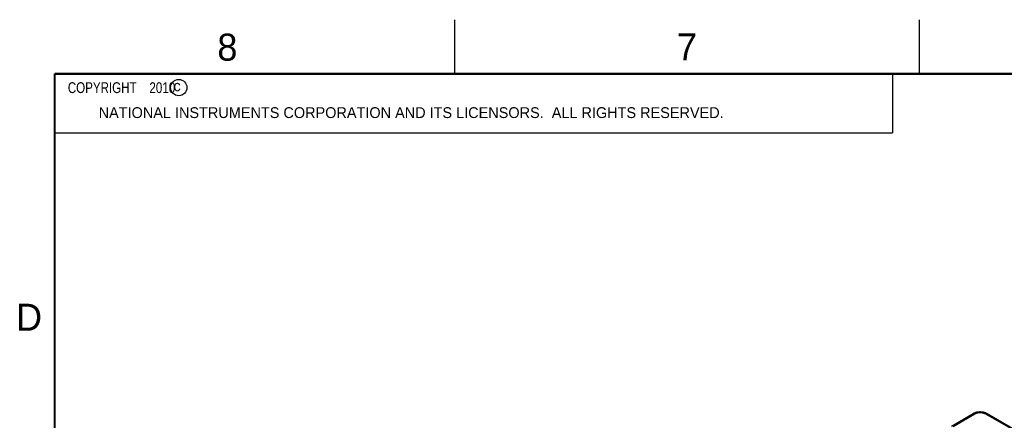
# Model space of a CAD drawing. Header units: inches. Extents: x 0 to 34, y 0 to 22.
# Tile 23 of 83: x 0.2 to 9.3, y 18.3 to 22. Entities that reach past the tile are written whole.
import ezdxf

# ---------------------------------------------------------------- set-up
doc = ezdxf.new("R2010")
doc.units = ezdxf.units.IN
doc.header["$LTSCALE"] = 1.87
doc.header["$MEASUREMENT"] = 0
doc.layers.get('0').update_dxf_attribs({"linetype": 'CONTINUOUS'})
doc.styles.get("Standard").update_dxf_attribs({"font": 'txt', "width": 0.8})

msp = doc.modelspace()

# ---------------------------------------------------------------- linework, layer by layer
at = {"color": 2, "linetype": 'CONTINUOUS'}
for p, q in [((4.2, 21.5), (4.2, 22)), ((8.5, 21.5), (8.5, 22)), ((0.5, 21.5), (8.25, 21.5)), ((0.5, 21.5), (0.5, 20.9531)), ((8.25, 21.5), (8.25, 20.9531)), ((0.5, 20.9531), (8.25, 20.9531))]:
    msp.add_line(p, q, dxfattribs=at)
at = {"color": 7, "linetype": 'CONTINUOUS'}
for p, q in [((8.7937, 18.2429), (8.9942, 18.3586)), ((8.8086, 18.2413), (9.0092, 18.3572)), ((9.1082, 18.3572), (11.4193, 17.0227)), ((9.1232, 18.3586), (11.4343, 17.0242))]:
    msp.add_line(p, q, dxfattribs=at)
at = {"color": 7, "linetype": 'CONTINUOUS', "const_width": 0.02}
for points in [[(0.5, 21.5), (0.5, 0.5)], [(33.5, 21.5), (0.5, 21.5)]]:
    msp.add_lwpolyline(points, dxfattribs=at)
at = {"color": 7, "linetype": 'CONTINUOUS'}
msp.add_lwpolyline([(9.1232, 18.3586), (9.1158, 18.3625), (9.1077, 18.366), (9.0992, 18.3688), (9.0905, 18.3711), (9.0815, 18.3728), (9.0724, 18.3739), (9.0633, 18.3744), (9.0541, 18.3744), (9.0449, 18.3739), (9.0358, 18.3728), (9.0269, 18.3711), (9.0181, 18.3688), (9.0097, 18.3659), (9.0016, 18.3625), (8.9942, 18.3586)], dxfattribs=at)
at = {"color": 2, "linetype": 'CONTINUOUS'}
msp.add_circle((1.6484, 21.3727), 0.0754, dxfattribs=at)
at = {"color": 7, "linetype": 'CONTINUOUS'}
for points, knots in [([(8.9942, 18.3586), (8.9948, 18.359), (8.9962, 18.3596), (8.9986, 18.3601), (9.0011, 18.3601), (9.0037, 18.3596), (9.0065, 18.3586), (9.0083, 18.3577), (9.0092, 18.3572)], [0, 0, 0, 0, 0.140264, 0.289994, 0.448526, 0.618796, 0.802456, 1, 1, 1, 1]), ([(9.0092, 18.3572), (9.0109, 18.3582), (9.0146, 18.3601), (9.0206, 18.3626), (9.0269, 18.3647), (9.0336, 18.3664), (9.0406, 18.3677), (9.0477, 18.3686), (9.055, 18.369), (9.0624, 18.369), (9.0696, 18.3686), (9.0768, 18.3677), (9.0838, 18.3664), (9.0905, 18.3647), (9.0968, 18.3626), (9.1027, 18.3601), (9.1064, 18.3582), (9.1082, 18.3572)], [0, 0, 0, 0, 0.059217, 0.121632, 0.186763, 0.254041, 0.323015, 0.393299, 0.464368, 0.535684, 0.60675, 0.677028, 0.745991, 0.813261, 0.878386, 0.940795, 1, 1, 1, 1]), ([(9.1232, 18.3586), (9.1232, 18.3587), (9.1225, 18.3591), (9.121, 18.3597), (9.1187, 18.3601), (9.1162, 18.36), (9.1135, 18.3595), (9.1108, 18.3586), (9.1091, 18.3577), (9.1082, 18.3572)], [0, 0, 0, 0, 0.009572, 0.152439, 0.300202, 0.456706, 0.624672, 0.805622, 1, 1, 1, 1])]:
    msp.add_open_spline(points, degree=3, knots=knots, dxfattribs=at)

# ---------------------------------------------------------------- texts
at = {"color": 2, "linetype": 'CONTINUOUS'}
for s, height, p in [('8', 0.25, (2.0046, 21.6213)), ('7', 0.25, (6.2556, 21.6243)), ('c', 0.1, (1.599, 21.3388)), ('NATIONAL INSTRUMENTS CORPORATION AND ITS LICENSORS.  ALL RIGHTS RESERVED.', 0.1, (0.9071, 21.0911)), ('D', 0.25, (0.1424, 19.125))]:
    msp.add_text(s, height=height, dxfattribs=at).set_placement(p)
at = {"color": 2, "linetype": 'CONTINUOUS', "insert": (0.5625, 21.4219), "char_height": 0.1, "width": 1.52, "attachment_point": 1}
msp.add_mtext('  COPYRIGHT    2010', dxfattribs=at)

doc.saveas('drawing.dxf')
